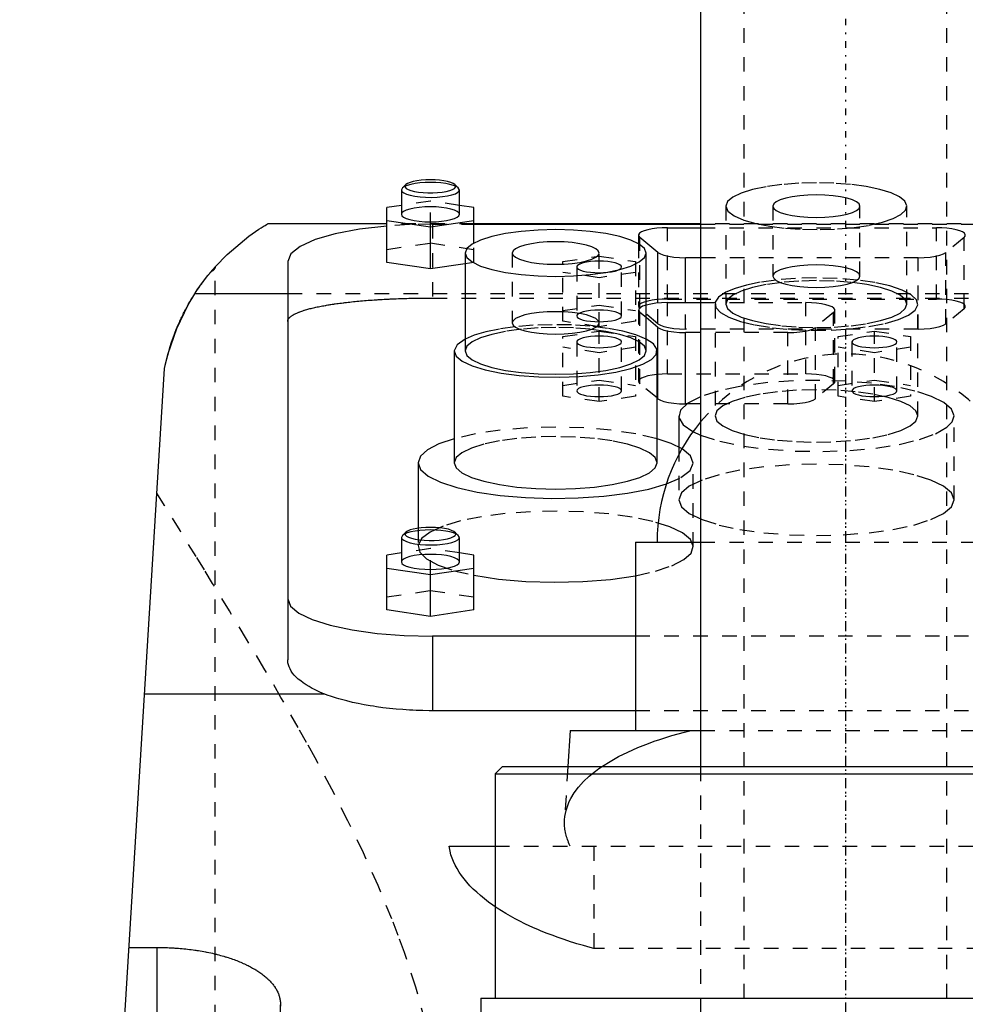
# Model space of a CAD drawing. Extents: x -90 to 90, y -1 to 861.
# Tile 7 of 9: x -57 to 8, y 573 to 641. Entities that reach past the tile are written whole.
import ezdxf

# ---------------------------------------------------------------- set-up
doc = ezdxf.new("R2010")
doc.units = 0
doc.linetypes.add('CENTER', pattern=[1.5, 0.45, -0.5, 0.05, -0.5])
doc.linetypes.add('DASHED', pattern=[2, 1, -1])
for name, color, linetype in [('AM_0', 7, 'CONTINUOUS'), ('AM_3', 7, 'DASHED'), ('AM_7', 7, 'CENTER')]:
    doc.layers.add(name, color=color, linetype=linetype)

msp = doc.modelspace()

# ---------------------------------------------------------------- linework, layer by layer
at = {"layer": 'AM_0', "color": 7, "linetype": 'CONTINUOUS'}
for p, q in [((-10, 823), (-10, 589)), ((-30.336, 629.198), (-30.577, 628.974)), ((-26.723, 628.974), (-26.964, 629.198)), ((-30.577, 628.974), (-30.65, 628.835)), ((-30.65, 628.835), (-30.65, 627.145)), ((-26.65, 627.145), (-26.65, 628.835)), ((-30.65, 627.765), (-31.65, 627.616)), ((-25.65, 627.616), (-26.65, 627.765)), ((-31.65, 623.822), (-31.65, 627.616)), ((-25.65, 625.164), (-25.65, 627.616)), ((-31.65, 626.5), (-39.86, 626.5)), ((-31.65, 626.719), (-28.65, 626.271)), ((-28.65, 626.271), (-25.65, 626.719)), ((-10, 626.5), (-25.65, 626.5)), ((-25.65, 626.47), (-10, 626.47)), ((-28.65, 623.374), (-28.65, 626.271)), ((-14.28, 625.702), (-14.28, 625.124)), ((-12.28, 626.22), (-10, 626.22)), ((-14.189, 625.068), (-14.189, 625.548)), ((-12.939, 624.513), (-14.189, 625.548)), ((-26.25, 624.473), (-26.25, 617.711)), ((-13.75, 617.711), (-13.75, 624.473)), ((-12.939, 621.015), (-12.939, 624.513)), ((-38.5, 623.882), (-38.5, 596.365)), ((-28.65, 623.374), (-31.65, 623.822)), ((-26.25, 623.732), (-28.65, 623.374)), ((-11.03, 621.044), (-11.03, 624.149)), ((-10, 624.149), (-11.03, 624.149)), ((-38.5, 621.65), (-44.917, 621.65)), ((-12.28, 621.044), (-10, 621.044)), ((-12.939, 619.336), (-13.75, 620.008)), ((-12.939, 614.41), (-12.939, 619.336)), ((-11.03, 614.047), (-11.03, 618.973)), ((-10, 618.973), (-11.03, 618.973)), ((-27, 617.711), (-27, 609.984)), ((-13, 609.984), (-13, 617.711)), ((-57, 453.55), (-47, 616.5)), ((-12.939, 614.41), (-13, 614.461)), ((-10.946, 614.047), (-11.03, 614.047)), ((-11.5, 613.219), (-11.5, 611.082)), ((-29.5, 609.984), (-29.5, 605.467)), ((-30.577, 604.968), (-30.65, 604.829)), ((-30.65, 604.829), (-30.65, 603.139)), ((-30.336, 605.192), (-30.577, 604.968)), ((-26.723, 604.968), (-26.964, 605.192)), ((-26.65, 603.139), (-26.65, 604.829)), ((-14.5, 604.5), (-14.5, 591.5)), ((-14.5, 604.5), (-10.009, 604.5)), ((-30.65, 603.76), (-31.65, 603.61)), ((-31.65, 599.816), (-31.65, 603.61)), ((-25.65, 603.61), (-26.65, 603.76)), ((-25.65, 599.816), (-25.65, 603.61)), ((-31.65, 602.714), (-28.65, 602.266)), ((-28.65, 602.266), (-25.65, 602.714)), ((-28.65, 599.368), (-28.65, 602.266)), ((-28.65, 599.368), (-31.65, 599.816)), ((-25.65, 599.816), (-28.65, 599.368)), ((-28.5, 598), (-28.5, 592.859)), ((-14.5, 598), (-28.5, 598)), ((-35.934, 594), (-48.381, 594)), ((-14.5, 592.859), (-28.5, 592.859)), ((-19, 591.5), (-19.156, 589)), ((-19, 591.5), (-10.011, 591.5)), ((-23.675, 589), (-24.175, 588.5)), ((-23.675, 589), (23.675, 589)), ((-24.175, 588.5), (-24.175, 573)), ((-24.175, 588.5), (24.175, 588.5)), ((-27.357, 583.5), (-24.189, 583.5)), ((-49.454, 576.506), (-47.5, 576.506)), ((-47.5, 568.249), (-47.5, 576.506)), ((-25.175, 573), (-25.431, 537.373)), ((-25.175, 573), (25.175, 573))]:
    msp.add_line(p, q, dxfattribs=at)
for points in [[(-30.336, 629.198), (-30.395, 629.111), (-30.388, 629.024), (-30.316, 628.938), (-30.182, 628.858), (-29.99, 628.785), (-29.749, 628.724), (-29.465, 628.676), (-29.152, 628.642), (-28.819, 628.626), (-28.481, 628.626), (-28.148, 628.642), (-27.835, 628.676), (-27.551, 628.724), (-27.31, 628.785), (-27.118, 628.858), (-26.984, 628.938), (-26.912, 629.024), (-26.905, 629.111), (-26.964, 629.198)], [(-28.65, 629.529), (-28.973, 629.522), (-29.285, 629.498), (-29.575, 629.461), (-29.833, 629.41), (-30.051, 629.348), (-30.22, 629.276), (-30.336, 629.198)], [(-26.964, 629.198), (-27.08, 629.276), (-27.249, 629.348), (-27.467, 629.41), (-27.725, 629.461), (-28.015, 629.498), (-28.327, 629.522), (-28.65, 629.529)], [(-30.65, 628.835), (-30.61, 628.732), (-30.491, 628.633), (-30.298, 628.542), (-30.039, 628.462), (-29.724, 628.398), (-29.366, 628.352), (-28.979, 628.324), (-28.58, 628.318), (-28.182, 628.332), (-27.804, 628.366), (-27.46, 628.419), (-27.163, 628.489), (-26.926, 628.572), (-26.759, 628.667), (-26.667, 628.768), (-26.655, 628.871), (-26.723, 628.974)], [(-30.65, 627.145), (-30.612, 627.044), (-30.498, 626.946), (-30.313, 626.857), (-30.064, 626.778), (-29.761, 626.714), (-29.415, 626.666), (-29.04, 626.637), (-28.65, 626.627), (-28.26, 626.637), (-27.885, 626.666), (-27.539, 626.714), (-27.236, 626.778), (-26.987, 626.857), (-26.802, 626.946), (-26.688, 627.044), (-26.65, 627.145)], [(-31.653, 626.338), (-33.548, 626.116), (-35.224, 625.798), (-36.61, 625.396), (-37.644, 624.929), (-38.284, 624.417), (-38.5, 623.882)], [(-12.28, 626.22), (-12.652, 626.211), (-13.012, 626.184), (-13.346, 626.14), (-13.642, 626.081), (-13.891, 626.009), (-14.083, 625.926), (-14.213, 625.835), (-14.274, 625.739), (-14.266, 625.643), (-14.189, 625.548)], [(-20, 625.249), (-20.585, 625.234), (-21.148, 625.19), (-21.667, 625.118), (-22.121, 625.022), (-22.494, 624.904), (-22.772, 624.77), (-22.942, 624.624), (-23, 624.473)], [(-23, 624.473), (-22.942, 624.321), (-22.772, 624.176), (-22.494, 624.041), (-22.121, 623.924), (-21.667, 623.827), (-21.148, 623.755), (-20.585, 623.711), (-20, 623.696), (-19.415, 623.711), (-18.852, 623.755), (-18.333, 623.827), (-17.879, 623.924), (-17.506, 624.041), (-17.228, 624.176), (-17.058, 624.321), (-17, 624.473), (-17.058, 624.624), (-17.228, 624.77), (-17.506, 624.904), (-17.879, 625.022), (-18.333, 625.118), (-18.852, 625.19), (-19.415, 625.234), (-20, 625.249)], [(-12.939, 624.513), (-12.771, 624.412), (-12.526, 624.324), (-12.214, 624.25), (-11.85, 624.195), (-11.449, 624.161), (-11.03, 624.149)], [(-12.28, 621.044), (-12.69, 621.033), (-13.083, 621), (-13.442, 620.947), (-13.752, 620.876)], [(-12.939, 619.336), (-12.771, 619.236), (-12.526, 619.147), (-12.214, 619.074), (-11.85, 619.019), (-11.449, 618.985), (-11.03, 618.973)], [(-26.25, 618.527), (-26.81, 618.131), (-27, 617.711)], [(-27, 617.711), (-26.86, 617.35), (-26.445, 617.004), (-25.772, 616.686), (-24.867, 616.409), (-23.768, 616.184), (-22.517, 616.021), (-21.166, 615.925), (-19.768, 615.9), (-18.38, 615.949), (-17.056, 616.068), (-15.85, 616.252), (-14.811, 616.495), (-13.979, 616.787), (-13.389, 617.116), (-13.063, 617.469), (-13.015, 617.831), (-13.247, 618.189), (-13.75, 618.527)], [(-26.25, 617.711), (-26.13, 617.396), (-25.774, 617.092), (-25.197, 616.813), (-24.419, 616.567), (-23.472, 616.366), (-22.392, 616.217), (-21.219, 616.125), (-20, 616.094), (-18.781, 616.125), (-17.608, 616.217), (-16.528, 616.366), (-15.581, 616.567), (-14.803, 616.813), (-14.226, 617.092), (-13.87, 617.396), (-13.75, 617.711)], [(-12.939, 614.41), (-12.771, 614.31), (-12.526, 614.221), (-12.214, 614.147), (-11.85, 614.092), (-11.449, 614.058), (-11.03, 614.047)], [(-10.005, 614.543), (-10.878, 614.094), (-11.38, 613.608), (-11.49, 613.106), (-11.202, 612.609), (-10.53, 612.137)], [(-27, 611.646), (-28.065, 611.283), (-28.853, 610.876), (-29.337, 610.438), (-29.5, 609.984)], [(-11.278, 610.958), (-12.027, 611.321), (-13, 611.646)], [(-29.5, 609.984), (-29.324, 609.513), (-28.803, 609.059), (-27.955, 608.64), (-26.813, 608.27), (-25.418, 607.964), (-23.823, 607.733), (-22.086, 607.585), (-20.272, 607.526), (-18.447, 607.558), (-16.68, 607.68), (-15.037, 607.887), (-13.577, 608.172), (-12.355, 608.524)], [(-27, 609.984), (-26.865, 609.63), (-26.467, 609.291), (-25.82, 608.977), (-24.95, 608.703), (-23.889, 608.477), (-22.679, 608.31), (-21.366, 608.207), (-20, 608.172), (-18.634, 608.207), (-17.321, 608.31), (-16.111, 608.477), (-15.05, 608.703), (-14.18, 608.977), (-13.533, 609.291), (-13.135, 609.63), (-13, 609.984)], [(-30.336, 605.192), (-30.395, 605.103), (-30.386, 605.013), (-30.307, 604.926), (-30.163, 604.843), (-29.959, 604.77), (-29.703, 604.709), (-29.406, 604.662), (-29.078, 604.632), (-28.734, 604.618), (-28.386, 604.623), (-28.049, 604.646), (-27.735, 604.685), (-27.458, 604.739), (-27.228, 604.807), (-27.054, 604.885), (-26.943, 604.971), (-26.901, 605.06), (-26.927, 605.15), (-27.021, 605.237), (-27.181, 605.317), (-27.398, 605.387), (-27.665, 605.445), (-27.971, 605.488), (-28.303, 605.515), (-28.65, 605.524)], [(-28.65, 605.524), (-28.973, 605.516), (-29.285, 605.493), (-29.575, 605.455), (-29.833, 605.405), (-30.051, 605.342), (-30.22, 605.271), (-30.336, 605.192)], [(-30.65, 604.829), (-30.61, 604.726), (-30.491, 604.627), (-30.298, 604.536), (-30.039, 604.457), (-29.724, 604.393), (-29.366, 604.346), (-28.979, 604.319), (-28.58, 604.312), (-28.182, 604.326), (-27.804, 604.36), (-27.46, 604.413), (-27.163, 604.483), (-26.926, 604.567), (-26.759, 604.661), (-26.667, 604.762), (-26.655, 604.866), (-26.723, 604.968)], [(-30.65, 603.139), (-30.612, 603.038), (-30.498, 602.941), (-30.313, 602.851), (-30.064, 602.773), (-29.761, 602.709), (-29.415, 602.661), (-29.04, 602.631), (-28.65, 602.621), (-28.26, 602.631), (-27.885, 602.661), (-27.539, 602.709), (-27.236, 602.773), (-26.987, 602.851), (-26.802, 602.941), (-26.688, 603.038), (-26.65, 603.139)], [(-25.656, 602.213), (-23.947, 601.952), (-22.065, 601.789), (-20.093, 601.73), (-18.117, 601.779), (-16.224, 601.932), (-14.495, 602.185)], [(-38.5, 600.588), (-38.308, 600.083), (-37.739, 599.598), (-36.815, 599.15), (-35.571, 598.758), (-34.056, 598.436), (-32.327, 598.197), (-30.451, 598.05), (-28.5, 598)]]:
    msp.add_lwpolyline(points, dxfattribs=at)
msp.add_lwpolyline([(-13.75, 624.473), (-13.87, 624.788), (-14.226, 625.092), (-14.803, 625.371), (-15.581, 625.617), (-16.528, 625.818), (-17.608, 625.967), (-18.781, 626.059), (-20, 626.09), (-21.219, 626.059), (-22.392, 625.967), (-23.472, 625.818), (-24.419, 625.617), (-25.197, 625.371), (-25.774, 625.092), (-26.13, 624.788), (-26.25, 624.473), (-26.13, 624.157), (-25.774, 623.854), (-25.197, 623.574), (-24.419, 623.329), (-23.472, 623.128), (-22.392, 622.978), (-21.219, 622.886), (-20, 622.855), (-18.781, 622.886), (-17.608, 622.978), (-16.528, 623.128), (-15.581, 623.329), (-14.803, 623.574), (-14.226, 623.854), (-13.87, 624.157)], close=True, dxfattribs=at)
for points in [[(-43.5, 623.519, 0), (-42.688, 624.363, 0), (-41.184, 625.629, 0), (-40.489, 626.112, 0), (-40.328, 626.215, 0), (-40.186, 626.304, 0), (-40.123, 626.343, 0), (-40.065, 626.378, 0), (-39.966, 626.438, 0), (-39.89, 626.483, 0), (-39.86, 626.5, 0)], [(-47, 616.5, 0), (-46.935, 616.808, 0), (-46.785, 617.42, 0), (-46.61, 618.025, 0), (-46.513, 618.323, 0), (-46.411, 618.616, 0), (-46.192, 619.19, 0), (-46.056, 619.514, 0), (-46.016, 619.605, 0), (-45.976, 619.696, 0), (-45.955, 619.741, 0), (-45.935, 619.786, 0), (-45.894, 619.875, 0), (-45.853, 619.963, 0), (-45.811, 620.05, 0), (-45.769, 620.137, 0), (-45.726, 620.223, 0), (-45.705, 620.266, 0), (-45.684, 620.308, 0), (-45.641, 620.393, 0), (-45.598, 620.476, 0), (-45.554, 620.559, 0), (-45.511, 620.64, 0), (-45.467, 620.721, 0), (-45.445, 620.761, 0), (-45.423, 620.801, 0), (-45.38, 620.88, 0), (-45.336, 620.958, 0), (-45.292, 621.035, 0), (-45.247, 621.111, 0), (-45.203, 621.186, 0), (-45.181, 621.223, 0), (-45.159, 621.26, 0), (-45.115, 621.333, 0), (-45.071, 621.405, 0), (-45.049, 621.441, 0), (-45.027, 621.476, 0), (-44.984, 621.546, 0), (-44.94, 621.615, 0), (-44.918, 621.649, 0), (-44.896, 621.683, 0), (-44.853, 621.749, 0), (-44.81, 621.815, 0), (-44.767, 621.879, 0), (-44.725, 621.943, 0), (-44.682, 622.005, 0), (-44.661, 622.036, 0), (-44.64, 622.066, 0), (-44.599, 622.126, 0), (-44.557, 622.185, 0), (-44.517, 622.243, 0), (-44.476, 622.299, 0), (-44.436, 622.355, 0), (-44.416, 622.382, 0), (-44.397, 622.409, 0), (-44.358, 622.462, 0), (-44.319, 622.514, 0), (-44.281, 622.565, 0), (-44.243, 622.615, 0), (-44.206, 622.664, 0), (-44.187, 622.689, 0), (-44.168, 622.713, 0), (-44.132, 622.76, 0), (-44.096, 622.806, 0), (-44.06, 622.851, 0), (-44.026, 622.895, 0), (-43.992, 622.937, 0), (-43.975, 622.958, 0), (-43.958, 622.979, 0), (-43.926, 623.019, 0), (-43.894, 623.057, 0), (-43.864, 623.094, 0), (-43.835, 623.13, 0), (-43.806, 623.164, 0), (-43.792, 623.18, 0), (-43.779, 623.197, 0), (-43.753, 623.228, 0), (-43.727, 623.257, 0), (-43.715, 623.271, 0), (-43.704, 623.285, 0), (-43.681, 623.312, 0), (-43.66, 623.337, 0), (-43.649, 623.348, 0), (-43.64, 623.36, 0), (-43.621, 623.381, 0), (-43.603, 623.401, 0), (-43.587, 623.42, 0), (-43.573, 623.437, 0), (-43.559, 623.452, 0), (-43.553, 623.459, 0), (-43.547, 623.466, 0), (-43.537, 623.478, 0), (-43.527, 623.488, 0), (-43.52, 623.497, 0), (-43.513, 623.504, 0), (-43.508, 623.51, 0), (-43.506, 623.513, 0), (-43.504, 623.515, 0), (-43.501, 623.517, 0), (-43.5, 623.519, 0), (-43.5, 623.519, 0)], [(-44.917, 621.65, 0), (-44.74, 621.92, 0), (-44.376, 622.437, 0), (-44.002, 622.924, 0), (-43.813, 623.156, 0)], [(-43.5, 623.519, 0), (-43.501, 623.509, 0), (-43.503, 623.49, 0), (-43.507, 623.47, 0), (-43.51, 623.461, 0), (-43.513, 623.451, 0), (-43.521, 623.431, 0), (-43.53, 623.411, 0), (-43.542, 623.391, 0), (-43.555, 623.371, 0), (-43.571, 623.351, 0), (-43.579, 623.341, 0), (-43.588, 623.331, 0), (-43.607, 623.31, 0), (-43.628, 623.29, 0), (-43.651, 623.269, 0), (-43.676, 623.249, 0), (-43.703, 623.228, 0), (-43.717, 623.218, 0), (-43.732, 623.208, 0), (-43.763, 623.187, 0), (-43.795, 623.166, 0), (-43.813, 623.156, 0)], [(-47, 616.5, 0), (-46.775, 617.458, 0), (-46.163, 619.261, 0), (-45.37, 620.898, 0), (-44.917, 621.65, 0)], [(-35.934, 594, 0), (-36.065, 594.054, 0), (-36.321, 594.165, 0), (-36.567, 594.28, 0), (-36.685, 594.339, 0), (-36.801, 594.399, 0), (-37.022, 594.522, 0), (-37.23, 594.649, 0), (-37.424, 594.779, 0), (-37.603, 594.911, 0), (-37.766, 595.046, 0), (-37.842, 595.114, 0), (-37.914, 595.183, 0), (-38.045, 595.321, 0), (-38.16, 595.461, 0), (-38.258, 595.601, 0), (-38.339, 595.741, 0), (-38.403, 595.882, 0), (-38.429, 595.952, 0), (-38.451, 596.021, 0), (-38.483, 596.16, 0), (-38.498, 596.297, 0), (-38.5, 596.365, 0)], [(-28.5, 592.859, 0), (-28.725, 592.86, 0), (-29.179, 592.867, 0), (-29.637, 592.881, 0), (-29.867, 592.891, 0), (-30.098, 592.903, 0), (-30.559, 592.933, 0), (-31.018, 592.97, 0), (-31.473, 593.016, 0), (-31.923, 593.068, 0), (-32.366, 593.128, 0), (-32.584, 593.161, 0), (-32.799, 593.195, 0), (-33.223, 593.269, 0), (-33.635, 593.35, 0), (-34.033, 593.436, 0), (-34.416, 593.529, 0), (-34.783, 593.626, 0), (-34.961, 593.676, 0), (-35.133, 593.728, 0), (-35.465, 593.833, 0), (-35.78, 593.943, 0), (-35.934, 594, 0)], [(-24.179, 579.321, 0), (-24.334, 579.428, 0), (-24.634, 579.644, 0), (-24.92, 579.864, 0), (-25.057, 579.975, 0), (-25.191, 580.087, 0), (-25.448, 580.313, 0), (-25.69, 580.542, 0), (-25.917, 580.773, 0), (-26.128, 581.007, 0), (-26.322, 581.242, 0), (-26.414, 581.36, 0), (-26.501, 581.478, 0), (-26.664, 581.716, 0), (-26.81, 581.954, 0), (-26.939, 582.193, 0), (-27.052, 582.432, 0), (-27.149, 582.671, 0), (-27.191, 582.79, 0), (-27.229, 582.909, 0), (-27.293, 583.146, 0), (-27.34, 583.382, 0), (-27.357, 583.5, 0)], [(-47.5, 576.506, 0), (-47.438, 576.506, 0), (-47.312, 576.505, 0), (-47.186, 576.504, 0), (-47.123, 576.502, 0), (-47.06, 576.501, 0), (-46.934, 576.498, 0), (-46.807, 576.493, 0), (-46.679, 576.488, 0), (-46.552, 576.482, 0), (-46.424, 576.475, 0), (-46.361, 576.472, 0), (-46.297, 576.467, 0), (-46.169, 576.459, 0), (-46.042, 576.449, 0), (-45.914, 576.439, 0), (-45.787, 576.427, 0), (-45.66, 576.415, 0), (-45.596, 576.408, 0), (-45.533, 576.402, 0), (-45.406, 576.388, 0), (-45.28, 576.373, 0), (-45.217, 576.365, 0), (-45.154, 576.357, 0), (-45.029, 576.34, 0), (-44.905, 576.322, 0), (-44.843, 576.313, 0), (-44.781, 576.304, 0), (-44.657, 576.284, 0), (-44.535, 576.264, 0), (-44.413, 576.243, 0), (-44.292, 576.221, 0), (-44.172, 576.199, 0), (-44.112, 576.187, 0), (-44.053, 576.175, 0), (-43.934, 576.151, 0), (-43.817, 576.126, 0), (-43.701, 576.1, 0), (-43.585, 576.073, 0), (-43.471, 576.045, 0), (-43.415, 576.032, 0), (-43.358, 576.017, 0), (-43.247, 575.988, 0), (-43.136, 575.959, 0), (-43.027, 575.929, 0), (-42.919, 575.898, 0), (-42.813, 575.866, 0), (-42.76, 575.85, 0), (-42.708, 575.834, 0), (-42.604, 575.801, 0), (-42.502, 575.768, 0), (-42.402, 575.734, 0), (-42.302, 575.7, 0), (-42.205, 575.665, 0), (-42.157, 575.647, 0), (-42.109, 575.629, 0), (-42.015, 575.593, 0), (-41.922, 575.557, 0), (-41.831, 575.52, 0), (-41.742, 575.483, 0), (-41.654, 575.446, 0), (-41.611, 575.427, 0), (-41.569, 575.408, 0), (-41.484, 575.37, 0), (-41.4, 575.331, 0), (-41.358, 575.311, 0), (-41.317, 575.291, 0), (-41.235, 575.251, 0), (-41.154, 575.21, 0), (-41.114, 575.189, 0), (-41.075, 575.168, 0), (-40.996, 575.126, 0), (-40.919, 575.083, 0), (-40.843, 575.039, 0), (-40.768, 574.995, 0), (-40.694, 574.951, 0), (-40.658, 574.928, 0), (-40.622, 574.906, 0), (-40.551, 574.86, 0), (-40.481, 574.814, 0), (-40.413, 574.767, 0), (-40.346, 574.72, 0), (-40.281, 574.672, 0), (-40.249, 574.648, 0), (-40.217, 574.624, 0), (-40.155, 574.575, 0), (-40.094, 574.526, 0), (-40.034, 574.476, 0), (-39.977, 574.426, 0), (-39.92, 574.376, 0), (-39.893, 574.351, 0), (-39.866, 574.325, 0), (-39.813, 574.274, 0), (-39.761, 574.223, 0), (-39.712, 574.171, 0), (-39.664, 574.119, 0), (-39.617, 574.067, 0), (-39.595, 574.04, 0), (-39.572, 574.014, 0), (-39.529, 573.961, 0), (-39.488, 573.908, 0), (-39.448, 573.854, 0), (-39.41, 573.801, 0), (-39.374, 573.747, 0), (-39.356, 573.72, 0), (-39.339, 573.693, 0), (-39.306, 573.639, 0), (-39.275, 573.584, 0), (-39.26, 573.557, 0), (-39.245, 573.53, 0), (-39.218, 573.475, 0), (-39.191, 573.421, 0), (-39.179, 573.393, 0), (-39.167, 573.366, 0), (-39.144, 573.311, 0), (-39.123, 573.256, 0), (-39.104, 573.202, 0), (-39.086, 573.147, 0), (-39.071, 573.092, 0), (-39.063, 573.065, 0), (-39.056, 573.038, 0), (-39.044, 572.983, 0), (-39.033, 572.929, 0), (-39.023, 572.874, 0), (-39.015, 572.82, 0), (-39.009, 572.766, 0), (-39.007, 572.739, 0), (-39.005, 572.712, 0), (-39.002, 572.658, 0), (-39, 572.605, 0), (-39, 572.578, 0)], [(-39, 572.578, 0), (-39.004, 572.45, 0)]]:
    msp.add_polyline3d(points, dxfattribs=at)
msp.add_arc((0, 604.5), 13, 140.28486, 180, dxfattribs=at)
at = {"layer": 'AM_3', "color": 6, "linetype": 'DASHED'}
for p, q in [((-7, 834), (-7, 299)), ((7, 299), (7, 834)), ((-28.65, 628.064), (-30.65, 627.765)), ((-28.65, 626.271), (-28.65, 628.064)), ((-26.65, 627.765), (-28.65, 628.064)), ((-8.25, 627.708), (-8.25, 620.946)), ((-5, 627.708), (-5, 622.878)), ((1, 622.878), (1, 627.708)), ((4.25, 620.946), (4.25, 627.708)), ((-25.65, 626.5), (-31.65, 626.5)), ((-28.5, 626.47), (-28.5, 621.365)), ((-28.5, 626.47), (-25.65, 626.47)), ((10, 626.5), (-10, 626.5)), ((-10, 626.47), (10, 626.47)), ((-12.28, 621.294), (-12.28, 626.22)), ((-10, 626.22), (6.28, 626.22)), ((6.28, 621.294), (6.28, 626.22)), ((-31.65, 624.718), (-28.65, 625.167)), ((-28.65, 625.167), (-25.65, 624.718)), ((-25.65, 623.822), (-25.65, 625.164)), ((-14.28, 625.124), (-14.28, 620.776)), ((-14.189, 620.622), (-14.189, 625.068)), ((8.189, 625.548), (6.939, 624.513)), ((8.189, 620.622), (8.189, 625.548)), ((-23, 624.473), (-23, 619.643)), ((-17, 619.382), (-17, 624.473)), ((6.939, 619.586), (6.939, 624.513)), ((-25.65, 623.822), (-26.25, 623.732)), ((-19.5, 623.883), (-17, 624.257)), ((-19.5, 619.755), (-19.5, 623.883)), ((-17, 624.257), (-14.5, 623.883)), ((-14.5, 623.883), (-14.5, 619.755)), ((5.03, 624.149), (-10, 624.149)), ((5.03, 619.223), (5.03, 624.149)), ((-43.5, 453.55), (-43.5, 623.519)), ((-17, 622.763), (-19.5, 623.136)), ((-18.55, 623.51), (-18.55, 620.129)), ((-14.5, 623.136), (-17, 622.763)), ((-15.45, 620.129), (-15.45, 623.51)), ((38.5, 621.65), (-38.5, 621.65)), ((-28.5, 621.365), (28.5, 621.365)), ((-12.939, 619.586), (-12.939, 621.015)), ((-12.28, 621.294), (6.28, 621.294)), ((-12.28, 616.117), (-12.28, 621.044)), ((-11.03, 619.223), (-11.03, 621.044)), ((-10, 621.044), (-2.72, 621.044)), ((-9, 620.946), (-9, 613.219)), ((-2.72, 616.117), (-2.72, 621.044)), ((5, 613.219), (5, 620.946)), ((-19.5, 620.503), (-17, 620.876)), ((-17, 620.876), (-14.5, 620.503)), ((-14.28, 620.526), (-14.28, 615.6)), ((-12.939, 619.586), (-14.189, 620.622)), ((-14.189, 615.445), (-14.189, 620.372)), ((-13.75, 620.008), (-14.189, 620.372)), ((-0.811, 620.372), (-2.061, 619.336)), ((-0.811, 615.445), (-0.811, 620.372)), ((-0.72, 615.6), (-0.72, 620.526)), ((8.189, 620.622), (6.939, 619.586)), ((-17, 619.382), (-19.5, 619.755)), ((-14.5, 619.755), (-17, 619.382)), ((-19.5, 618.707), (-17, 619.081)), ((-17, 619.081), (-14.5, 618.707)), ((-17, 614.206), (-17, 619.081)), ((5.03, 619.223), (-11.03, 619.223)), ((-3.97, 618.973), (-10, 618.973)), ((-3.97, 614.047), (-3.97, 618.973)), ((-2.061, 614.41), (-2.061, 619.336)), ((-0.5, 618.707), (2, 619.081)), ((2, 619.081), (4.5, 618.707)), ((2, 614.206), (2, 619.081)), ((-19.5, 614.579), (-19.5, 618.707)), ((-18.55, 618.333), (-18.55, 614.953)), ((-15.45, 614.953), (-15.45, 618.333)), ((-14.5, 618.707), (-14.5, 614.579)), ((-0.5, 614.579), (-0.5, 618.707)), ((0.45, 618.333), (0.45, 614.953)), ((3.55, 614.953), (3.55, 618.333)), ((4.5, 618.707), (4.5, 614.579)), ((-17, 617.586), (-19.5, 617.96)), ((-14.5, 617.96), (-17, 617.586)), ((2, 617.586), (-0.5, 617.96)), ((4.5, 617.96), (2, 617.586)), ((-19.5, 615.326), (-17, 615.7)), ((-17, 615.7), (-14.5, 615.326)), ((-12.28, 616.117), (-2.72, 616.117)), ((-0.5, 615.326), (2, 615.7)), ((2, 615.7), (4.5, 615.326)), ((-13, 614.461), (-14.189, 615.445)), ((-7.005, 615.309), (-7.295, 615.26)), ((-0.811, 615.445), (-2.061, 614.41)), ((-17, 614.206), (-19.5, 614.579)), ((-14.5, 614.579), (-17, 614.206)), ((2, 614.206), (-0.5, 614.579)), ((4.5, 614.579), (2, 614.206)), ((-3.97, 614.047), (-10.946, 614.047)), ((7.5, 607.424), (7.5, 613.219)), ((-10.53, 612.137), (-10.005, 611.895)), ((-11.5, 611.082), (-11.5, 607.424)), ((-10.5, 604.189), (-10.5, 609.984)), ((-29.5, 605.467), (-29.5, 604.189)), ((-28.65, 604.059), (-30.65, 603.76)), ((-28.65, 602.266), (-28.65, 604.059)), ((-26.65, 603.76), (-28.65, 604.059)), ((-10.009, 604.5), (10.009, 604.5)), ((-31.65, 600.713), (-28.65, 601.161)), ((-28.65, 601.161), (-25.65, 600.713)), ((14.5, 598), (-14.5, 598)), ((14.5, 592.859), (-14.5, 592.859)), ((-10.011, 591.5), (10.011, 591.5)), ((-19.156, 589), (-19.386, 585.33)), ((-10, 589), (-10, 351.2)), ((-24.189, 583.5), (24.189, 583.5)), ((-17.375, 583.5), (-17.375, 576.439)), ((17.375, 576.439), (-17.375, 576.439)), ((-39, 453.55), (-39, 572.578))]:
    msp.add_line(p, q, dxfattribs=at)
for points in [[(-28.65, 629.353), (-29.019, 629.344), (-29.376, 629.317), (-29.707, 629.274), (-30.002, 629.216), (-30.251, 629.145), (-30.445, 629.063), (-30.577, 628.974)], [(-26.723, 628.974), (-26.855, 629.063), (-27.049, 629.145), (-27.298, 629.216), (-27.593, 629.274), (-27.924, 629.317), (-28.281, 629.344), (-28.65, 629.353)], [(-2, 629.326), (-3.219, 629.294), (-4.392, 629.202), (-5.472, 629.053), (-6.419, 628.852), (-7.197, 628.607), (-7.774, 628.327), (-8.13, 628.024), (-8.25, 627.708)], [(-7.005, 626.739), (-6.19, 626.508), (-5.219, 626.321), (-4.126, 626.187), (-2.955, 626.109), (-1.747, 626.092), (-0.549, 626.135), (0.595, 626.236), (1.641, 626.393), (2.552, 626.599), (3.291, 626.847), (3.833, 627.127), (4.156, 627.429), (4.249, 627.741), (4.107, 628.052), (3.737, 628.35), (3.152, 628.624), (2.374, 628.863), (1.433, 629.06), (0.363, 629.206), (-0.796, 629.295), (-2, 629.326)], [(-2, 628.484), (-2.585, 628.469), (-3.148, 628.425), (-3.667, 628.354), (-4.121, 628.257), (-4.494, 628.139), (-4.772, 628.005), (-4.942, 627.859), (-5, 627.708)], [(-5, 627.708), (-4.942, 627.556), (-4.772, 627.411), (-4.494, 627.277), (-4.121, 627.159), (-3.667, 627.062), (-3.148, 626.991), (-2.585, 626.946), (-2, 626.931), (-1.415, 626.946), (-0.852, 626.991), (-0.333, 627.062), (0.121, 627.159), (0.494, 627.277), (0.772, 627.411), (0.942, 627.556), (1, 627.708), (0.942, 627.859), (0.772, 628.005), (0.494, 628.139), (0.121, 628.257), (-0.333, 628.354), (-0.852, 628.425), (-1.415, 628.469), (-2, 628.484)], [(-28.65, 627.662), (-29.04, 627.652), (-29.415, 627.623), (-29.761, 627.575), (-30.064, 627.511), (-30.313, 627.432), (-30.498, 627.343), (-30.612, 627.246), (-30.65, 627.145)], [(-26.65, 627.145), (-26.688, 627.246), (-26.802, 627.343), (-26.987, 627.432), (-27.236, 627.511), (-27.539, 627.575), (-27.885, 627.623), (-28.26, 627.652), (-28.65, 627.662)], [(-8.25, 627.708), (-8.107, 627.364), (-7.686, 627.036), (-7.005, 626.739)], [(-28.5, 626.47), (-30.097, 626.437), (-31.653, 626.338)], [(8.189, 625.548), (8.266, 625.643), (8.274, 625.739), (8.213, 625.835), (8.083, 625.926), (7.891, 626.009), (7.642, 626.081), (7.346, 626.14), (7.012, 626.184), (6.652, 626.211), (6.28, 626.22)], [(5.03, 624.149), (5.449, 624.161), (5.85, 624.195), (6.214, 624.25), (6.526, 624.324), (6.771, 624.412), (6.939, 624.513)], [(-17, 623.109), (-16.698, 623.116), (-16.407, 623.139), (-16.139, 623.176), (-15.904, 623.226), (-15.711, 623.287), (-15.568, 623.356), (-15.48, 623.432), (-15.45, 623.51), (-15.48, 623.588), (-15.568, 623.663), (-15.711, 623.733), (-15.904, 623.793), (-16.139, 623.843), (-16.407, 623.88), (-16.698, 623.903), (-17, 623.911), (-17.302, 623.903), (-17.593, 623.88), (-17.861, 623.843), (-18.096, 623.793), (-18.289, 623.733), (-18.432, 623.663), (-18.52, 623.588), (-18.55, 623.51)], [(-18.55, 623.51), (-18.52, 623.432), (-18.432, 623.356), (-18.289, 623.287), (-18.096, 623.226), (-17.861, 623.176), (-17.593, 623.139), (-17.302, 623.116), (-17, 623.109)], [(-8.254, 621.76), (-8.751, 621.425), (-8.983, 621.071), (-8.941, 620.712), (-8.626, 620.362), (-8.051, 620.035), (-7.238, 619.744), (-6.219, 619.501), (-5.034, 619.314), (-3.73, 619.191), (-2.359, 619.137), (-0.973, 619.154), (0.373, 619.242), (1.625, 619.397), (2.735, 619.612), (3.659, 619.88), (4.36, 620.19), (4.812, 620.529), (4.996, 620.885), (4.905, 621.244), (4.543, 621.59), (3.924, 621.912), (3.072, 622.195), (2.021, 622.43), (0.812, 622.606)], [(-4.812, 622.606), (-5.873, 622.456), (-6.818, 622.261), (-7.62, 622.027), (-8.254, 621.76)], [(-2, 622.758), (-3.436, 622.72), (-4.812, 622.606)], [(0.812, 622.606), (-0.564, 622.72), (-2, 622.758)], [(-12.28, 621.294), (-12.652, 621.285), (-13.012, 621.258), (-13.346, 621.214), (-13.642, 621.155), (-13.891, 621.083), (-14.083, 621), (-14.213, 620.909), (-14.274, 620.813), (-14.266, 620.716), (-14.189, 620.622)], [(-0.811, 620.372), (-0.734, 620.466), (-0.726, 620.563), (-0.787, 620.659), (-0.917, 620.749), (-1.109, 620.833), (-1.358, 620.905), (-1.654, 620.964), (-1.988, 621.008), (-2.348, 621.034), (-2.72, 621.044)], [(8.189, 620.622), (8.266, 620.716), (8.274, 620.813), (8.213, 620.909), (8.083, 621), (7.891, 621.083), (7.642, 621.155), (7.346, 621.214), (7.012, 621.258), (6.652, 621.285), (6.28, 621.294)], [(-20, 620.42), (-20.585, 620.405), (-21.148, 620.36), (-21.667, 620.289), (-22.121, 620.192), (-22.494, 620.074), (-22.772, 619.94), (-22.942, 619.795), (-23, 619.643)], [(-23, 619.643), (-22.942, 619.492), (-22.772, 619.346), (-22.494, 619.212), (-22.121, 619.094), (-21.667, 618.997), (-21.148, 618.926), (-20.585, 618.882), (-20, 618.867), (-19.415, 618.882), (-18.852, 618.926), (-18.333, 618.997), (-17.879, 619.094), (-17.506, 619.212), (-17.228, 619.346), (-17.058, 619.492), (-17, 619.643), (-17.058, 619.795), (-17.228, 619.94), (-17.506, 620.074), (-17.879, 620.192), (-18.333, 620.289), (-18.852, 620.36), (-19.415, 620.405), (-20, 620.42)], [(-13.752, 620.876), (-14.001, 620.79), (-14.175, 620.691), (-14.266, 620.586), (-14.271, 620.478), (-14.189, 620.372)], [(-12.939, 619.586), (-12.771, 619.486), (-12.526, 619.397), (-12.214, 619.324), (-11.85, 619.269), (-11.449, 619.235), (-11.03, 619.223)], [(5.03, 619.223), (5.449, 619.235), (5.85, 619.269), (6.214, 619.324), (6.526, 619.397), (6.771, 619.486), (6.939, 619.586)], [(-22.812, 619.37), (-23.871, 619.221), (-24.815, 619.026), (-25.616, 618.793), (-26.25, 618.527)], [(-13.75, 617.711), (-13.87, 618.027), (-14.226, 618.33), (-14.803, 618.61), (-15.581, 618.855), (-16.528, 619.056), (-17.608, 619.206), (-18.781, 619.298), (-20, 619.329), (-21.219, 619.298), (-22.392, 619.206), (-23.472, 619.056), (-24.419, 618.855), (-25.197, 618.61), (-25.774, 618.33), (-26.13, 618.027), (-26.25, 617.711)], [(-13.75, 618.527), (-14.456, 618.817), (-15.361, 619.068), (-16.432, 619.27), (-17.632, 619.416), (-18.916, 619.501), (-20.239, 619.522), (-21.553, 619.478), (-22.812, 619.37)], [(-3.97, 618.973), (-3.551, 618.985), (-3.15, 619.019), (-2.786, 619.074), (-2.474, 619.147), (-2.229, 619.236), (-2.061, 619.336)], [(-12.28, 616.117), (-12.652, 616.108), (-13.012, 616.081), (-13.346, 616.038), (-13.642, 615.979), (-13.891, 615.906), (-14.083, 615.823), (-14.213, 615.732), (-14.274, 615.637), (-14.266, 615.54), (-14.189, 615.445)], [(7.5, 613.219), (7.323, 613.691), (6.799, 614.146), (5.948, 614.566), (4.8, 614.936), (3.4, 615.242), (1.798, 615.473), (0.056, 615.62), (-1.764, 615.677), (-3.592, 615.643), (-5.361, 615.519), (-7.005, 615.309)], [(-0.811, 615.445), (-0.734, 615.54), (-0.726, 615.637), (-0.787, 615.732), (-0.917, 615.823), (-1.109, 615.906), (-1.358, 615.979), (-1.654, 616.038), (-1.988, 616.081), (-2.348, 616.108), (-2.72, 616.117)], [(-7.295, 615.26), (-8.793, 614.938), (-10.005, 614.543)], [(-2, 615.031), (-3.366, 614.996), (-4.679, 614.893), (-5.889, 614.725), (-6.95, 614.5), (-7.82, 614.226), (-8.467, 613.912), (-8.865, 613.573), (-9, 613.219)], [(-9, 613.219), (-8.865, 612.866), (-8.467, 612.526), (-7.82, 612.213), (-6.95, 611.938), (-5.889, 611.713), (-4.679, 611.545), (-3.366, 611.442), (-2, 611.407), (-0.634, 611.442), (0.679, 611.545), (1.889, 611.713), (2.95, 611.938), (3.82, 612.213), (4.467, 612.526), (4.865, 612.866), (5, 613.219), (4.865, 613.573), (4.467, 613.912), (3.82, 614.226), (2.95, 614.5), (1.889, 614.725), (0.679, 614.893), (-0.634, 614.996), (-2, 615.031)], [(-3.97, 614.047), (-3.551, 614.058), (-3.15, 614.092), (-2.786, 614.147), (-2.474, 614.221), (-2.229, 614.31), (-2.061, 614.41)], [(7.006, 612.436), (7.376, 612.822), (7.5, 613.219)], [(-20, 612.443), (-21.953, 612.39), (-23.823, 612.235), (-25.53, 611.983), (-27, 611.646)], [(-13, 611.646), (-14.47, 611.983), (-16.177, 612.235), (-18.047, 612.39), (-20, 612.443)], [(-7.005, 611.129), (-5.299, 610.913), (-3.462, 610.79), (-1.566, 610.763), (0.312, 610.834), (2.098, 611.001), (3.72, 611.256), (5.114, 611.59), (6.224, 611.988), (7.006, 612.436)], [(-20, 611.796), (-21.366, 611.761), (-22.679, 611.658), (-23.889, 611.49), (-24.95, 611.265), (-25.82, 610.99), (-26.467, 610.677), (-26.865, 610.337), (-27, 609.984)], [(-13, 609.984), (-13.135, 610.337), (-13.533, 610.677), (-14.18, 610.99), (-15.05, 611.265), (-16.111, 611.49), (-17.321, 611.658), (-18.634, 611.761), (-20, 611.796)], [(-10.005, 611.895), (-8.671, 611.469), (-7.005, 611.129)], [(-12.355, 608.524), (-11.353, 608.966), (-10.726, 609.451), (-10.5, 609.96), (-10.687, 610.469), (-11.278, 610.958)], [(-14.495, 602.185), (-13.11, 602.496), (-11.981, 602.87), (-11.152, 603.293), (-10.652, 603.75), (-10.501, 604.223), (-10.704, 604.695), (-11.253, 605.148), (-12.128, 605.565), (-13.297, 605.931), (-14.715, 606.232), (-16.331, 606.457), (-18.083, 606.597), (-19.907, 606.647), (-21.734, 606.606), (-23.496, 606.475), (-25.129, 606.258), (-26.57, 605.965), (-27.766, 605.605), (-28.673, 605.192), (-29.256, 604.742), (-29.495, 604.272), (-29.379, 603.798), (-28.914, 603.339), (-28.117, 602.911), (-27.017, 602.531), (-25.656, 602.213)], [(-28.65, 605.347), (-29.019, 605.338), (-29.376, 605.312), (-29.707, 605.269), (-30.002, 605.211), (-30.251, 605.14), (-30.445, 605.058), (-30.577, 604.968)], [(-26.723, 604.968), (-26.855, 605.058), (-27.049, 605.14), (-27.298, 605.211), (-27.593, 605.269), (-27.924, 605.312), (-28.281, 605.338), (-28.65, 605.347)], [(-28.65, 603.657), (-29.04, 603.647), (-29.415, 603.617), (-29.761, 603.569), (-30.064, 603.505), (-30.313, 603.427), (-30.498, 603.337), (-30.612, 603.24), (-30.65, 603.139)], [(-26.65, 603.139), (-26.688, 603.24), (-26.802, 603.337), (-26.987, 603.427), (-27.236, 603.505), (-27.539, 603.569), (-27.885, 603.617), (-28.26, 603.647), (-28.65, 603.657)]]:
    msp.add_lwpolyline(points, dxfattribs=at)
for points in [[(1, 622.878), (0.942, 623.03), (0.772, 623.175), (0.494, 623.31), (0.121, 623.427), (-0.333, 623.524), (-0.852, 623.596), (-1.415, 623.64), (-2, 623.655), (-2.585, 623.64), (-3.148, 623.596), (-3.667, 623.524), (-4.121, 623.427), (-4.494, 623.31), (-4.772, 623.175), (-4.942, 623.03), (-5, 622.878), (-4.942, 622.727), (-4.772, 622.581), (-4.494, 622.447), (-4.121, 622.329), (-3.667, 622.233), (-3.148, 622.161), (-2.585, 622.117), (-2, 622.102), (-1.415, 622.117), (-0.852, 622.161), (-0.333, 622.233), (0.121, 622.329), (0.494, 622.447), (0.772, 622.581), (0.942, 622.727)], [(4.25, 620.946), (4.13, 621.262), (3.774, 621.566), (3.197, 621.845), (2.419, 622.09), (1.472, 622.291), (0.392, 622.441), (-0.781, 622.533), (-2, 622.564), (-3.219, 622.533), (-4.392, 622.441), (-5.472, 622.291), (-6.419, 622.09), (-7.197, 621.845), (-7.774, 621.566), (-8.13, 621.262), (-8.25, 620.946), (-8.13, 620.631), (-7.774, 620.327), (-7.197, 620.048), (-6.419, 619.803), (-5.472, 619.601), (-4.392, 619.452), (-3.219, 619.36), (-2, 619.329), (-0.781, 619.36), (0.392, 619.452), (1.472, 619.601), (2.419, 619.803), (3.197, 620.048), (3.774, 620.327), (4.13, 620.631)], [(-15.45, 620.129), (-15.48, 620.207), (-15.568, 620.283), (-15.711, 620.352), (-15.904, 620.413), (-16.139, 620.463), (-16.407, 620.5), (-16.698, 620.522), (-17, 620.53), (-17.302, 620.522), (-17.593, 620.5), (-17.861, 620.463), (-18.096, 620.413), (-18.289, 620.352), (-18.432, 620.283), (-18.52, 620.207), (-18.55, 620.129), (-18.52, 620.051), (-18.432, 619.976), (-18.289, 619.906), (-18.096, 619.845), (-17.861, 619.795), (-17.593, 619.758), (-17.302, 619.736), (-17, 619.728), (-16.698, 619.736), (-16.407, 619.758), (-16.139, 619.795), (-15.904, 619.845), (-15.711, 619.906), (-15.568, 619.976), (-15.48, 620.051)], [(-15.45, 618.333), (-15.48, 618.412), (-15.568, 618.487), (-15.711, 618.556), (-15.904, 618.617), (-16.139, 618.667), (-16.407, 618.704), (-16.698, 618.727), (-17, 618.735), (-17.302, 618.727), (-17.593, 618.704), (-17.861, 618.667), (-18.096, 618.617), (-18.289, 618.556), (-18.432, 618.487), (-18.52, 618.412), (-18.55, 618.333), (-18.52, 618.255), (-18.432, 618.18), (-18.289, 618.111), (-18.096, 618.05), (-17.861, 618), (-17.593, 617.963), (-17.302, 617.94), (-17, 617.932), (-16.698, 617.94), (-16.407, 617.963), (-16.139, 618), (-15.904, 618.05), (-15.711, 618.111), (-15.568, 618.18), (-15.48, 618.255)], [(3.55, 618.333), (3.52, 618.412), (3.432, 618.487), (3.289, 618.556), (3.096, 618.617), (2.861, 618.667), (2.593, 618.704), (2.302, 618.727), (2, 618.735), (1.698, 618.727), (1.407, 618.704), (1.139, 618.667), (0.904, 618.617), (0.711, 618.556), (0.568, 618.487), (0.48, 618.412), (0.45, 618.333), (0.48, 618.255), (0.568, 618.18), (0.711, 618.111), (0.904, 618.05), (1.139, 618), (1.407, 617.963), (1.698, 617.94), (2, 617.932), (2.302, 617.94), (2.593, 617.963), (2.861, 618), (3.096, 618.05), (3.289, 618.111), (3.432, 618.18), (3.52, 618.255)], [(-15.45, 614.953), (-15.48, 615.031), (-15.568, 615.106), (-15.711, 615.176), (-15.904, 615.236), (-16.139, 615.286), (-16.407, 615.323), (-16.698, 615.346), (-17, 615.354), (-17.302, 615.346), (-17.593, 615.323), (-17.861, 615.286), (-18.096, 615.236), (-18.289, 615.176), (-18.432, 615.106), (-18.52, 615.031), (-18.55, 614.953), (-18.52, 614.874), (-18.432, 614.799), (-18.289, 614.73), (-18.096, 614.669), (-17.861, 614.619), (-17.593, 614.582), (-17.302, 614.559), (-17, 614.551), (-16.698, 614.559), (-16.407, 614.582), (-16.139, 614.619), (-15.904, 614.669), (-15.711, 614.73), (-15.568, 614.799), (-15.48, 614.874)], [(3.55, 614.953), (3.52, 615.031), (3.432, 615.106), (3.289, 615.176), (3.096, 615.236), (2.861, 615.286), (2.593, 615.323), (2.302, 615.346), (2, 615.354), (1.698, 615.346), (1.407, 615.323), (1.139, 615.286), (0.904, 615.236), (0.711, 615.176), (0.568, 615.106), (0.48, 615.031), (0.45, 614.953), (0.48, 614.874), (0.568, 614.799), (0.711, 614.73), (0.904, 614.669), (1.139, 614.619), (1.407, 614.582), (1.698, 614.559), (2, 614.551), (2.302, 614.559), (2.593, 614.582), (2.861, 614.619), (3.096, 614.669), (3.289, 614.73), (3.432, 614.799), (3.52, 614.874)], [(-11.5, 607.424), (-11.317, 606.944), (-10.777, 606.483), (-9.899, 606.058), (-8.718, 605.685), (-7.278, 605.379), (-5.635, 605.152), (-3.853, 605.012), (-2, 604.965), (-0.147, 605.012), (1.635, 605.152), (3.278, 605.379), (4.718, 605.685), (5.899, 606.058), (6.777, 606.483), (7.317, 606.944), (7.5, 607.424), (7.317, 607.904), (6.777, 608.365), (5.899, 608.79), (4.718, 609.162), (3.278, 609.468), (1.635, 609.695), (-0.147, 609.835), (-2, 609.883), (-3.853, 609.835), (-5.635, 609.695), (-7.278, 609.468), (-8.718, 609.162), (-9.899, 608.79), (-10.777, 608.365), (-11.317, 607.904)]]:
    msp.add_lwpolyline(points, close=True, dxfattribs=at)
for points in [[(-38.5, 619.738, 0), (-38.5, 619.75, 0), (-38.498, 619.774, 0), (-38.494, 619.799, 0), (-38.491, 619.811, 0), (-38.488, 619.823, 0), (-38.48, 619.847, 0), (-38.47, 619.871, 0), (-38.458, 619.896, 0), (-38.444, 619.92, 0), (-38.427, 619.944, 0), (-38.418, 619.957, 0), (-38.409, 619.969, 0), (-38.388, 619.993, 0), (-38.366, 620.017, 0), (-38.341, 620.042, 0), (-38.314, 620.066, 0), (-38.285, 620.09, 0), (-38.27, 620.102, 0), (-38.254, 620.114, 0), (-38.22, 620.138, 0), (-38.185, 620.162, 0), (-38.166, 620.174, 0), (-38.147, 620.186, 0), (-38.107, 620.209, 0), (-38.065, 620.233, 0), (-38.043, 620.245, 0), (-38.021, 620.256, 0), (-37.975, 620.28, 0), (-37.927, 620.303, 0), (-37.876, 620.326, 0), (-37.824, 620.349, 0), (-37.769, 620.372, 0), (-37.741, 620.383, 0), (-37.713, 620.394, 0), (-37.654, 620.417, 0), (-37.594, 620.439, 0), (-37.531, 620.461, 0), (-37.466, 620.483, 0), (-37.4, 620.504, 0), (-37.366, 620.515, 0), (-37.332, 620.526, 0), (-37.262, 620.547, 0), (-37.19, 620.568, 0), (-37.116, 620.588, 0), (-37.04, 620.609, 0), (-36.963, 620.629, 0), (-36.924, 620.639, 0), (-36.884, 620.649, 0), (-36.803, 620.669, 0), (-36.721, 620.688, 0), (-36.637, 620.707, 0), (-36.552, 620.726, 0), (-36.465, 620.745, 0), (-36.422, 620.754, 0), (-36.377, 620.763, 0), (-36.288, 620.782, 0), (-36.197, 620.799, 0), (-36.105, 620.817, 0), (-36.011, 620.834, 0), (-35.917, 620.851, 0), (-35.869, 620.859, 0), (-35.821, 620.867, 0), (-35.724, 620.884, 0), (-35.627, 620.9, 0), (-35.578, 620.908, 0), (-35.528, 620.915, 0), (-35.428, 620.931, 0), (-35.326, 620.946, 0), (-35.274, 620.954, 0), (-35.222, 620.961, 0), (-35.116, 620.976, 0), (-35.008, 620.991, 0), (-34.899, 621.006, 0), (-34.788, 621.02, 0), (-34.675, 621.034, 0), (-34.618, 621.041, 0), (-34.56, 621.048, 0), (-34.444, 621.062, 0), (-34.327, 621.075, 0), (-34.208, 621.088, 0), (-34.087, 621.101, 0), (-33.965, 621.114, 0), (-33.904, 621.12, 0), (-33.842, 621.126, 0), (-33.717, 621.138, 0), (-33.591, 621.15, 0), (-33.463, 621.161, 0), (-33.334, 621.173, 0), (-33.204, 621.184, 0), (-33.139, 621.189, 0), (-33.073, 621.194, 0), (-32.941, 621.205, 0), (-32.808, 621.215, 0), (-32.674, 621.224, 0), (-32.538, 621.234, 0), (-32.402, 621.243, 0), (-32.334, 621.247, 0), (-32.265, 621.252, 0), (-32.127, 621.26, 0), (-31.989, 621.268, 0), (-31.849, 621.276, 0), (-31.709, 621.284, 0), (-31.568, 621.291, 0), (-31.498, 621.294, 0), (-31.427, 621.298, 0), (-31.285, 621.304, 0), (-31.143, 621.31, 0), (-31.072, 621.313, 0), (-31.001, 621.316, 0), (-30.857, 621.322, 0), (-30.714, 621.327, 0), (-30.642, 621.329, 0), (-30.571, 621.332, 0), (-30.427, 621.336, 0), (-30.283, 621.34, 0), (-30.139, 621.344, 0), (-29.995, 621.347, 0), (-29.852, 621.351, 0), (-29.78, 621.352, 0), (-29.708, 621.354, 0), (-29.564, 621.356, 0), (-29.421, 621.358, 0), (-29.278, 621.36, 0), (-29.136, 621.362, 0), (-28.993, 621.363, 0), (-28.922, 621.363, 0), (-28.852, 621.364, 0), (-28.711, 621.364, 0), (-28.57, 621.365, 0), (-28.5, 621.365, 0)], [(-28.705, 570.125, 0), (-28.993, 571.353, 0), (-29.661, 573.773, 0), (-30.438, 576.149, 0), (-30.863, 577.322, 0), (-31.309, 578.484, 0), (-32.26, 580.78, 0), (-33.277, 583.038, 0), (-34.348, 585.259, 0), (-35.462, 587.444, 0), (-36.609, 589.592, 0), (-37.191, 590.652, 0), (-37.778, 591.703, 0), (-38.962, 593.775, 0), (-40.152, 595.808, 0), (-41.34, 597.8, 0), (-42.519, 599.747, 0), (-43.681, 601.647, 0), (-44.254, 602.579, 0), (-44.821, 603.499, 0), (-45.931, 605.298, 0), (-47.006, 607.043, 0), (-47.528, 607.894, 0)], [(-19.386, 585.33, 0), (-19.366, 585.541, 0), (-19.284, 585.96, 0), (-19.148, 586.374, 0), (-19.06, 586.579, 0), (-18.958, 586.783, 0), (-18.715, 587.184, 0), (-18.42, 587.576, 0), (-18.075, 587.957, 0), (-17.683, 588.327, 0), (-17.246, 588.683, 0), (-17.012, 588.855, 0), (-16.767, 589.025, 0), (-16.238, 589.359, 0), (-15.654, 589.686, 0), (-15.017, 590.004, 0), (-14.328, 590.31, 0), (-13.589, 590.603, 0), (-13.202, 590.744, 0), (-12.804, 590.881, 0), (-11.975, 591.142, 0), (-11.106, 591.385, 0), (-10.658, 591.5, 0)], [(-18.99, 583.5, 0), (-19.015, 583.55, 0), (-19.061, 583.65, 0), (-19.104, 583.751, 0), (-19.125, 583.801, 0), (-19.145, 583.851, 0), (-19.182, 583.952, 0), (-19.217, 584.054, 0), (-19.248, 584.155, 0), (-19.277, 584.257, 0), (-19.302, 584.359, 0), (-19.314, 584.41, 0), (-19.324, 584.461, 0), (-19.343, 584.563, 0), (-19.359, 584.665, 0), (-19.372, 584.768, 0), (-19.382, 584.87, 0), (-19.388, 584.972, 0), (-19.39, 585.024, 0), (-19.392, 585.075, 0), (-19.392, 585.177, 0), (-19.388, 585.279, 0), (-19.386, 585.33, 0)], [(-17.375, 576.439, 0), (-17.612, 576.502, 0), (-18.078, 576.632, 0), (-18.534, 576.766, 0), (-18.758, 576.835, 0), (-18.98, 576.905, 0), (-19.415, 577.048, 0), (-19.839, 577.196, 0), (-20.251, 577.347, 0), (-20.651, 577.501, 0), (-21.038, 577.659, 0), (-21.227, 577.739, 0), (-21.413, 577.82, 0), (-21.775, 577.983, 0), (-22.124, 578.148, 0), (-22.465, 578.317, 0), (-22.797, 578.49, 0), (-23.121, 578.668, 0), (-23.28, 578.759, 0), (-23.436, 578.85, 0), (-23.741, 579.036, 0), (-24.035, 579.225, 0), (-24.179, 579.321, 0)]]:
    msp.add_polyline3d(points, dxfattribs=at)
msp.add_arc((0, 604.5), 13, 39.71514, 140.28486, dxfattribs=at)
at = {"layer": 'AM_7', "color": 4, "linetype": 'CENTER'}
for p, q in [((0, 860.75), (0, 272.25)), ((0, 619.2), (0, 339.31))]:
    msp.add_line(p, q, dxfattribs=at)

doc.saveas('drawing.dxf')
